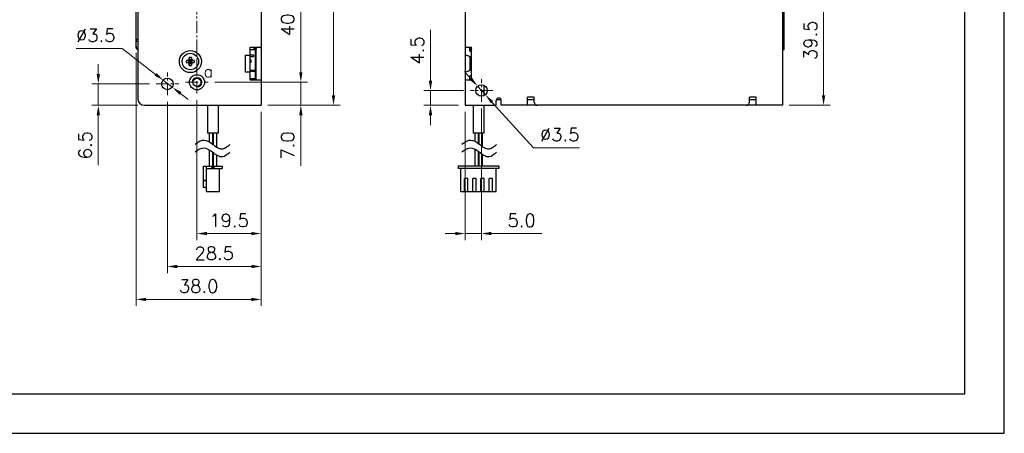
# Model space of a CAD drawing. Header units: inches. Extents: x 0 to 5108, y 0 to 2887.
# Tile 6 of 11: x 205 to 504, y 0 to 126. Entities that reach past the tile are written whole.
import ezdxf

# ---------------------------------------------------------------- set-up
doc = ezdxf.new("R2010")
doc.units = ezdxf.units.IN
doc.header["$MEASUREMENT"] = 0
doc.linetypes.add('CENTER2', pattern=[28.575, 19.05, -3.175, 3.175, -3.175])
for name, color, linetype, lineweight in [('Center', 1, 'CENTER2', 9), ('Dimension', 2, 'Continuous', 9), ('Line', 3, 'Continuous', 25)]:
    doc.layers.add(name, color=color, linetype=linetype, lineweight=lineweight)
doc.styles.add('ROMANC', font='romanc')
doc.styles.add('ROMANS', font='romans')
doc.dimstyles.new('yutana', dxfattribs={"dimscale": 2, "dimtxt": 2, "dimasz": 1.5, "dimexe": 1, "dimexo": 1, "dimgap": 1, "dimtad": 1, "dimdec": 1, "dimzin": 0, "dimdsep": 46, "dimtxsty": 'ROMANS', "dimcen": 0, "dimadec": 0, "dimazin": 0, "dimtp": 0.01, "dimtm": 0.01, "dimtfac": 1, "dimtdec": 1, "dimtmove": 0, "dimatfit": 3, "dimfxl": 1, "dimtolj": 1, "dimtzin": 0, "dimlwd": 0, "dimlwe": 0, "dimarcsym": 0})

# ---------------------------------------------------------------- blocks, each defined once
blk = doc.blocks.new('*D15')
at = {"layer": 'Defpoints', "color": 0}
for p in [(258.55, 103.16), (278.05, 99.61), (258.55, 60.66)]:
    blk.add_point(p, dxfattribs=at)
at = {"layer": 'Dimension', "color": 0, "lineweight": 0}
for p, q in [((258.55, 101.16), (258.55, 58.66)), ((278.05, 97.61), (278.05, 58.66)), ((275.05, 60.66), (261.55, 60.66))]:
    blk.add_line(p, q, dxfattribs=at)
at = {"layer": 'Dimension', "color": 0}
for points in [[(261.55, 61.16), (261.55, 60.16), (258.55, 60.66)], [(275.05, 61.16), (275.05, 60.16), (278.05, 60.66)]]:
    blk.add_solid(points, dxfattribs=at)
at = {"layer": 'Dimension', "color": 0, "insert": (268.3, 64.66), "char_height": 4, "attachment_point": 5, "style": 'ROMANS'}
blk.add_mtext('\\A1;19.5', dxfattribs=at)
blk = doc.blocks.new('*D16')
at = {"layer": 'Defpoints', "color": 0}
for p in [(249.55, 102.66), (278.05, 99.61), (249.55, 50.66)]:
    blk.add_point(p, dxfattribs=at)
at = {"layer": 'Dimension', "color": 0, "lineweight": 0}
for p, q in [((249.55, 100.66), (249.55, 48.66)), ((278.05, 97.61), (278.05, 48.66)), ((275.05, 50.66), (252.55, 50.66))]:
    blk.add_line(p, q, dxfattribs=at)
at = {"layer": 'Dimension', "color": 0}
for points in [[(252.55, 51.16), (252.55, 50.16), (249.55, 50.66)], [(275.05, 51.16), (275.05, 50.16), (278.05, 50.66)]]:
    blk.add_solid(points, dxfattribs=at)
at = {"layer": 'Dimension', "color": 0, "insert": (263.8, 54.66), "char_height": 4, "attachment_point": 5, "style": 'ROMANS'}
blk.add_mtext('\\A1;28.5', dxfattribs=at)
blk = doc.blocks.new('*D17')
at = {"layer": 'Defpoints', "color": 0}
for p in [(253, 275.11), (300.05, 275.11), (278.05, 99.61)]:
    blk.add_point(p, dxfattribs=at)
at = {"layer": 'Dimension', "color": 0, "lineweight": 0}
for p, q in [((255, 275.11), (302.05, 275.11)), ((300.05, 102.61), (300.05, 272.11)), ((280.05, 99.61), (302.05, 99.61))]:
    blk.add_line(p, q, dxfattribs=at)
at = {"layer": 'Dimension', "color": 0}
for points in [[(299.55, 272.11), (300.55, 272.11), (300.05, 275.11)], [(299.55, 102.61), (300.55, 102.61), (300.05, 99.61)]]:
    blk.add_solid(points, dxfattribs=at)
at = {"layer": 'Dimension', "color": 0, "insert": (296.05, 187.36), "char_height": 4, "attachment_point": 5, "rotation": 90, "style": 'ROMANS'}
blk.add_mtext('\\A1;175.50', dxfattribs=at)
blk = doc.blocks.new('*D20')
at = {"layer": 'Defpoints', "color": 0}
for p in [(228.55, 106.11), (246.1, 106.11), (242.55, 99.61)]:
    blk.add_point(p, dxfattribs=at)
at = {"layer": 'Dimension', "color": 0, "lineweight": 0}
for p, q in [((228.55, 109.11), (228.55, 112.11)), ((244.1, 106.11), (226.55, 106.11)), ((228.55, 106.11), (228.55, 99.61)), ((240.55, 99.61), (226.55, 99.61)), ((228.55, 96.61), (228.55, 81.42))]:
    blk.add_line(p, q, dxfattribs=at)
at = {"layer": 'Dimension', "color": 0}
for points in [[(228.05, 109.11), (229.05, 109.11), (228.55, 106.11)], [(228.05, 96.61), (229.05, 96.61), (228.55, 99.61)]]:
    blk.add_solid(points, dxfattribs=at)
at = {"layer": 'Dimension', "color": 0, "insert": (224.55, 87.51), "char_height": 4, "attachment_point": 5, "rotation": 90, "style": 'ROMANS'}
blk.add_mtext('\\A1;6.5', dxfattribs=at)
blk = doc.blocks.new('*D22')
at = {"layer": 'Defpoints', "color": 0}
for p in [(240.05, 117.51), (278.05, 99.61), (240.05, 40.66)]:
    blk.add_point(p, dxfattribs=at)
at = {"layer": 'Dimension', "color": 0, "lineweight": 0}
for p, q in [((240.05, 115.51), (240.05, 38.66)), ((278.05, 97.61), (278.05, 38.66)), ((275.05, 40.66), (243.05, 40.66))]:
    blk.add_line(p, q, dxfattribs=at)
at = {"layer": 'Dimension', "color": 0}
for points in [[(243.05, 41.16), (243.05, 40.16), (240.05, 40.66)], [(275.05, 41.16), (275.05, 40.16), (278.05, 40.66)]]:
    blk.add_solid(points, dxfattribs=at)
at = {"layer": 'Dimension', "color": 0, "insert": (259.05, 44.66), "char_height": 4, "attachment_point": 5, "style": 'ROMANS'}
blk.add_mtext('\\A1;38.0', dxfattribs=at)
blk = doc.blocks.new('*D6')
at = {"layer": 'Defpoints', "color": 0}
for p in [(248.36, 107.17), (251.13, 105.04)]:
    blk.add_point(p, dxfattribs=at)
at = {"layer": 'Dimension', "color": 0, "lineweight": 0}
for p, q in [((221.78, 116.85), (235.78, 116.85)), ((235.78, 116.85), (245.98, 109)), ((251.13, 105.04), (248.36, 107.17)), ((253.51, 103.21), (255.89, 101.38))]:
    blk.add_line(p, q, dxfattribs=at)
at = {"layer": 'Dimension', "color": 0}
for points in [[(246.29, 109.4), (245.68, 108.61), (248.36, 107.17)], [(253.82, 103.61), (253.21, 102.81), (251.13, 105.04)]]:
    blk.add_solid(points, dxfattribs=at)
at = {"layer": 'Dimension', "color": 0, "insert": (227.78, 120.85), "char_height": 4, "attachment_point": 5, "style": 'ROMANS'}
blk.add_mtext('\\A1;∅3.5', dxfattribs=at)
blk = doc.blocks.new('*D8')
at = {"layer": 'Defpoints', "color": 0}
for p in [(262, 106.61), (278.05, 99.61), (290.13, 99.61)]:
    blk.add_point(p, dxfattribs=at)
at = {"layer": 'Dimension', "color": 0, "lineweight": 0}
for p, q in [((290.13, 109.61), (290.13, 112.61)), ((264, 106.61), (292.13, 106.61)), ((290.13, 106.61), (290.13, 99.61)), ((280.05, 99.61), (292.13, 99.61)), ((290.13, 96.61), (290.13, 81.22))]:
    blk.add_line(p, q, dxfattribs=at)
at = {"layer": 'Dimension', "color": 0}
for points in [[(289.63, 109.61), (290.63, 109.61), (290.13, 106.61)], [(289.63, 96.61), (290.63, 96.61), (290.13, 99.61)]]:
    blk.add_solid(points, dxfattribs=at)
at = {"layer": 'Dimension', "color": 0, "insert": (286.13, 87.42), "char_height": 4, "attachment_point": 5, "rotation": 90, "style": 'ROMANS'}
blk.add_mtext('\\A1;7.0', dxfattribs=at)
blk = doc.blocks.new('*D9')
at = {"layer": 'Defpoints', "color": 0}
for p in [(262, 146.61), (290.13, 146.61), (262, 106.61)]:
    blk.add_point(p, dxfattribs=at)
at = {"layer": 'Dimension', "color": 0, "lineweight": 0}
for p, q in [((264, 146.61), (292.13, 146.61)), ((290.13, 109.61), (290.13, 143.61)), ((264, 106.61), (292.13, 106.61))]:
    blk.add_line(p, q, dxfattribs=at)
at = {"layer": 'Dimension', "color": 0}
for points in [[(289.63, 143.61), (290.63, 143.61), (290.13, 146.61)], [(289.63, 109.61), (290.63, 109.61), (290.13, 106.61)]]:
    blk.add_solid(points, dxfattribs=at)
at = {"layer": 'Dimension', "color": 0, "insert": (286.13, 126.61), "char_height": 4, "attachment_point": 5, "rotation": 90, "style": 'ROMANS'}
blk.add_mtext('\\A1;40.0', dxfattribs=at)
blk = doc.blocks.new('*D26')
at = {"layer": 'Defpoints', "color": 0}
for p in [(340.05, 99.61), (345.05, 100.66), (345.05, 60.66)]:
    blk.add_point(p, dxfattribs=at)
at = {"layer": 'Dimension', "color": 0, "lineweight": 0}
for p, q in [((340.05, 97.61), (340.05, 58.66)), ((345.05, 98.66), (345.05, 58.66)), ((337.05, 60.66), (334.05, 60.66)), ((340.05, 60.66), (345.05, 60.66)), ((348.05, 60.66), (363.43, 60.66))]:
    blk.add_line(p, q, dxfattribs=at)
at = {"layer": 'Dimension', "color": 0}
for points in [[(337.05, 61.16), (337.05, 60.16), (340.05, 60.66)], [(348.05, 61.16), (348.05, 60.16), (345.05, 60.66)]]:
    blk.add_solid(points, dxfattribs=at)
at = {"layer": 'Dimension', "color": 0, "insert": (357.24, 64.66), "char_height": 4, "attachment_point": 5, "style": 'ROMANS'}
blk.add_mtext('\\A1;5.0', dxfattribs=at)
blk = doc.blocks.new('*D27')
at = {"layer": 'Defpoints', "color": 0}
for p in [(343.87, 105.4), (346.22, 102.81)]:
    blk.add_point(p, dxfattribs=at)
at = {"layer": 'Dimension', "color": 0, "lineweight": 0}
for p, q in [((341.85, 107.62), (339.84, 109.84)), ((343.87, 105.4), (346.22, 102.81)), ((360.84, 86.71), (348.24, 100.59)), ((374.84, 86.71), (360.84, 86.71))]:
    blk.add_line(p, q, dxfattribs=at)
at = {"layer": 'Dimension', "color": 0}
for points in [[(342.22, 107.96), (341.48, 107.29), (343.87, 105.4)], [(348.61, 100.92), (347.87, 100.25), (346.22, 102.81)]]:
    blk.add_solid(points, dxfattribs=at)
at = {"layer": 'Dimension', "color": 0, "insert": (368.84, 90.71), "char_height": 4, "attachment_point": 5, "style": 'ROMANS'}
blk.add_mtext('\\A1;∅3.5', dxfattribs=at)
blk = doc.blocks.new('*D28')
at = {"layer": 'Defpoints', "color": 0}
for p in [(329.55, 104.11), (341.6, 104.11), (340.05, 99.61)]:
    blk.add_point(p, dxfattribs=at)
at = {"layer": 'Dimension', "color": 0, "lineweight": 0}
for p, q in [((329.55, 107.11), (329.55, 122.49)), ((339.6, 104.11), (327.55, 104.11)), ((329.55, 99.61), (329.55, 104.11)), ((338.05, 99.61), (327.55, 99.61)), ((329.55, 96.61), (329.55, 93.61))]:
    blk.add_line(p, q, dxfattribs=at)
at = {"layer": 'Dimension', "color": 0}
for points in [[(329.05, 107.11), (330.05, 107.11), (329.55, 104.11)], [(329.05, 96.61), (330.05, 96.61), (329.55, 99.61)]]:
    blk.add_solid(points, dxfattribs=at)
at = {"layer": 'Dimension', "color": 0, "insert": (325.55, 116.3), "char_height": 4, "attachment_point": 5, "rotation": 90, "style": 'ROMANS'}
blk.add_mtext('\\A1;4.5', dxfattribs=at)
blk = doc.blocks.new('*D2')
at = {"layer": 'Defpoints', "color": 0}
for p in [(431.3, 139.11), (449.05, 139.11), (436.55, 99.61)]:
    blk.add_point(p, dxfattribs=at)
at = {"layer": 'Dimension', "color": 0, "lineweight": 0}
for p, q in [((433.3, 139.11), (451.05, 139.11)), ((449.05, 102.61), (449.05, 136.11)), ((438.55, 99.61), (451.05, 99.61))]:
    blk.add_line(p, q, dxfattribs=at)
at = {"layer": 'Dimension', "color": 0}
for points in [[(448.55, 136.11), (449.55, 136.11), (449.05, 139.11)], [(448.55, 102.61), (449.55, 102.61), (449.05, 99.61)]]:
    blk.add_solid(points, dxfattribs=at)
at = {"layer": 'Dimension', "color": 0, "insert": (445.05, 119.36), "char_height": 4, "attachment_point": 5, "rotation": 90, "style": 'ROMANS'}
blk.add_mtext('\\A1;39.5', dxfattribs=at)

msp = doc.modelspace()

# ---------------------------------------------------------------- linework, layer by layer
at = {"ltscale": 5}
for points in [[(0, 0), (504, 0), (504, 356.4), (0, 356.4)], [(12, 12), (492, 12), (492, 344.4), (12, 344.4)]]:
    msp.add_lwpolyline(points, close=True, dxfattribs=at)
at = {"layer": 'Center', "color": 7, "ltscale": 0.2}
for p, q in [((258.546, 110.055), (258.546, 143.155)), ((249.546, 102.655), (249.546, 109.555)), ((258.546, 103.155), (258.546, 110.055)), ((246.096, 106.105), (252.996, 106.105)), ((255.096, 106.605), (261.996, 106.605)), ((345.046, 100.655), (345.046, 107.555)), ((348.496, 104.105), (341.596, 104.105))]:
    msp.add_line(p, q, dxfattribs=at)
at = {"layer": 'Dimension', "color": 7, "linetype": 'Continuous'}
msp.add_arc((258.546, 106.605), 1.5, 270, 180, dxfattribs=at)
at = {"layer": 'Line', "color": 7, "linetype": 'Continuous'}
for p, q in [((240.546, 275.605), (240.546, 101.605)), ((278.046, 277.605), (278.046, 99.605)), ((340.046, 277.605), (340.046, 99.605)), ((436.546, 275.605), (436.546, 99.605)), ((240.046, 117.205), (240.046, 270.505)), ((437.046, 116.605), (437.046, 270.805)), ((239.996, 125.355), (239.996, 117.205)), ((239.996, 125.355), (240.046, 125.355)), ((240.546, 119.005), (240.046, 119.005)), ((240.135, 119.594), (240.209, 119.605)), ((240.546, 119.605), (240.209, 119.605)), ((274.746, 107.305), (274.746, 117.305)), ((274.746, 117.305), (278.046, 117.305)), ((275.946, 116.605), (275.946, 117.305)), ((276.358, 107.305), (276.358, 117.305)), ((276.546, 117.305), (276.546, 116.659)), ((340.046, 117.305), (342.046, 117.305)), ((341.546, 116.014), (341.546, 117.305)), ((341.746, 115.906), (341.746, 117.305)), ((342.046, 107.305), (342.046, 117.305)), ((256.171, 114.098), (256.361, 113.37)), ((256.171, 113.598), (256.171, 114.098)), ((256.921, 114.098), (256.731, 113.37)), ((256.921, 114.098), (256.921, 113.598)), ((273.246, 114.805), (273.246, 109.805)), ((273.246, 114.805), (274.746, 114.805)), ((274.746, 116.605), (275.91, 116.605)), ((274.746, 114.955), (275.746, 114.955)), ((274.746, 114.455), (275.746, 114.455)), ((275.746, 114.955), (275.746, 114.455)), ((275.91, 116.605), (276.358, 116.605)), ((276.358, 116.305), (276.546, 116.305)), ((276.546, 107.305), (276.546, 116.659)), ((341.746, 116.155), (341.546, 116.155)), ((341.546, 114.286), (341.546, 110.325)), ((341.746, 111.605), (341.746, 114.129)), ((436.546, 116.605), (437.046, 116.605)), ((255.354, 113.28), (255.854, 113.28)), ((255.354, 113.28), (256.082, 113.09)), ((255.354, 112.53), (256.082, 112.72)), ((255.854, 112.53), (255.354, 112.53)), ((255.854, 113.28), (256.054, 113.398)), ((255.854, 113.28), (256.182, 113.09)), ((255.854, 112.53), (256.182, 112.72)), ((256.054, 112.413), (255.854, 112.53)), ((256.054, 113.398), (256.171, 113.598)), ((257.039, 113.398), (256.054, 112.413)), ((256.054, 113.398), (257.039, 112.413)), ((256.171, 112.213), (256.054, 112.413)), ((256.182, 113.09), (256.082, 113.09)), ((256.082, 113.09), (257.011, 112.72)), ((256.082, 112.72), (257.011, 113.09)), ((256.082, 112.72), (256.182, 112.72)), ((256.171, 113.598), (256.361, 113.27)), ((256.171, 112.213), (256.361, 112.541)), ((256.171, 111.713), (256.361, 112.441)), ((256.171, 111.713), (256.171, 112.213)), ((256.332, 113.12), (256.182, 113.09)), ((256.182, 112.72), (256.911, 113.09)), ((256.182, 113.09), (256.911, 112.72)), ((256.182, 112.72), (256.332, 112.691)), ((256.361, 113.27), (256.332, 113.12)), ((256.332, 112.691), (256.361, 112.541)), ((256.361, 113.37), (256.361, 113.27)), ((256.731, 113.37), (256.361, 112.441)), ((256.361, 113.37), (256.731, 112.441)), ((256.731, 113.27), (256.361, 112.541)), ((256.361, 113.27), (256.731, 112.541)), ((256.361, 112.541), (256.361, 112.441)), ((256.921, 113.598), (256.731, 113.27)), ((256.731, 113.27), (256.731, 113.37)), ((256.761, 113.12), (256.731, 113.27)), ((256.731, 112.541), (256.761, 112.691)), ((256.731, 112.441), (256.731, 112.541)), ((256.921, 112.213), (256.731, 112.541)), ((256.921, 111.713), (256.731, 112.441)), ((256.911, 113.09), (256.761, 113.12)), ((256.761, 112.691), (256.911, 112.72)), ((257.239, 113.28), (256.911, 113.09)), ((257.011, 113.09), (256.911, 113.09)), ((257.239, 112.53), (256.911, 112.72)), ((256.911, 112.72), (257.011, 112.72)), ((256.921, 113.598), (257.039, 113.398)), ((257.039, 112.413), (256.921, 112.213)), ((256.921, 112.213), (256.921, 111.713)), ((257.739, 113.28), (257.011, 113.09)), ((257.739, 112.53), (257.011, 112.72)), ((257.039, 113.398), (257.239, 113.28)), ((257.239, 112.53), (257.039, 112.413)), ((257.239, 113.28), (257.739, 113.28)), ((257.739, 112.53), (257.239, 112.53)), ((274.746, 113.405), (275.046, 113.405)), ((275.046, 112.605), (274.746, 112.605)), ((275.046, 112.605), (275.046, 113.405)), ((341.746, 111.605), (342.046, 111.305)), ((273.246, 109.805), (274.746, 109.805)), ((274.746, 110.255), (276.358, 110.255)), ((274.746, 109.955), (276.358, 109.955)), ((276.358, 108.305), (276.546, 108.305)), ((341.546, 107.305), (341.546, 108.597)), ((274.746, 107.755), (276.358, 107.755)), ((274.746, 107.455), (276.358, 107.455)), ((274.746, 107.305), (278.046, 107.305)), ((340.046, 107.305), (342.046, 107.305)), ((345.746, 105.694), (345.746, 102.517)), ((345.746, 105.694), (345.746, 102.517)), ((359.046, 99.605), (359.046, 102.105)), ((361.046, 102.105), (359.046, 102.105)), ((361.046, 100.605), (361.046, 102.105)), ((426.546, 100.605), (426.546, 102.105)), ((428.546, 102.105), (426.546, 102.105)), ((428.546, 99.605), (428.546, 102.105)), ((242.546, 99.605), (278.046, 99.605)), ((261.746, 99.605), (261.746, 91.155)), ((264.946, 99.605), (264.946, 91.155)), ((340.046, 99.605), (349.546, 99.605)), ((342.546, 99.605), (342.546, 91.155)), ((342.546, 99.605), (342.546, 91.155)), ((345.746, 99.605), (345.746, 91.155)), ((345.746, 99.605), (345.746, 91.155)), ((349.546, 99.605), (349.546, 101.105)), ((351.015, 101.305), (349.796, 101.305)), ((351.046, 99.605), (351.046, 101.105)), ((359.046, 99.605), (351.046, 99.605)), ((361.046, 101.305), (359.046, 101.305)), ((362.046, 99.605), (359.046, 99.605)), ((425.546, 99.605), (362.046, 99.605)), ((428.546, 99.605), (425.546, 99.605)), ((428.546, 101.305), (426.546, 101.305)), ((436.546, 99.605), (428.546, 99.605)), ((264.946, 91.155), (261.746, 91.155)), ((262.246, 91.155), (262.246, 88.434)), ((263.246, 91.155), (263.246, 87.741)), ((263.446, 91.155), (263.446, 87.592)), ((264.446, 91.155), (264.446, 86.887)), ((345.746, 91.155), (342.546, 91.155)), ((343.046, 91.155), (343.046, 88.598)), ((343.046, 91.155), (343.046, 88.598)), ((344.046, 91.155), (344.046, 87.951)), ((344.046, 91.155), (344.046, 87.951)), ((344.246, 91.155), (344.246, 87.804)), ((344.246, 91.155), (344.246, 87.804)), ((345.246, 91.155), (345.246, 87.077)), ((345.246, 91.155), (345.246, 87.077)), ((262.246, 86.071), (262.246, 81.155)), ((263.246, 85.377), (263.246, 81.155)), ((263.446, 85.229), (263.446, 81.155)), ((264.446, 84.524), (264.446, 81.155)), ((343.046, 86.235), (343.046, 81.155)), ((343.046, 86.235), (343.046, 81.155)), ((344.046, 85.587), (344.046, 81.155)), ((344.046, 85.587), (344.046, 81.155)), ((344.246, 85.441), (344.246, 81.155)), ((344.246, 85.441), (344.246, 81.155)), ((345.246, 84.713), (345.246, 81.155)), ((345.246, 84.713), (345.246, 81.155)), ((260.496, 74.655), (260.496, 81.155)), ((260.496, 81.155), (266.196, 81.155)), ((261.296, 81.155), (261.296, 73.405)), ((263.046, 81.155), (263.046, 80.405)), ((263.346, 80.405), (263.346, 81.155)), ((263.647, 81.155), (263.647, 80.405)), ((266.196, 81.155), (266.196, 80.405)), ((337.996, 81.155), (337.996, 80.405)), ((350.296, 81.155), (337.996, 81.155)), ((350.296, 81.155), (350.296, 80.405)), ((261.296, 80.405), (266.196, 80.405)), ((265.396, 73.405), (265.396, 80.405)), ((350.296, 80.405), (337.996, 80.405)), ((338.796, 73.405), (338.796, 80.405)), ((349.496, 73.405), (349.496, 80.405)), ((261.296, 76.755), (260.496, 76.755)), ((261.296, 76.64), (260.496, 76.64)), ((339.896, 73.405), (339.896, 77.405)), ((340.896, 77.405), (339.896, 77.405)), ((340.896, 73.405), (340.896, 77.405)), ((342.396, 73.405), (342.396, 77.405)), ((343.396, 77.405), (342.396, 77.405)), ((343.396, 73.405), (343.396, 77.405)), ((344.896, 73.405), (344.896, 77.405)), ((345.896, 77.405), (344.896, 77.405)), ((345.896, 73.405), (345.896, 77.405)), ((347.396, 73.405), (347.396, 77.405)), ((348.396, 77.405), (347.396, 77.405)), ((348.396, 73.405), (348.396, 77.405)), ((261.296, 74.655), (260.496, 74.655)), ((261.296, 73.405), (265.396, 73.405)), ((338.796, 73.405), (349.496, 73.405))]:
    msp.add_line(p, q, dxfattribs=at)
for points in [[(240.046, 119.305), (240.046, 119.386), (240.05, 119.46), (240.061, 119.52), (240.087, 119.565), (240.135, 119.594)], [(240.05, 119.463), (240.047, 119.412), (240.046, 119.358)], [(240.209, 119.605), (240.144, 119.597), (240.101, 119.577), (240.073, 119.546), (240.058, 119.508), (240.05, 119.463)]]:
    msp.add_lwpolyline(points, dxfattribs=at)
for centre, radius in [((256.546, 112.905), 3.35), ((256.546, 112.905), 2.5), ((249.546, 106.105), 1.75), ((258.546, 106.605), 2.3), ((345.046, 104.105), 1.75)]:
    msp.add_circle(centre, radius, dxfattribs=at)
at = {"layer": 'Line', "color": 7}
msp.add_circle((258.546, 106.605), 1.25, dxfattribs=at)
at = {"layer": 'Line', "color": 7, "linetype": 'Continuous'}
for centre, radius, start, end in [((240.646, 117.205), 0.65, 180, 260.92874), ((240.946, 117.505), 0.9, 180, 243.26753), ((240.646, 117.205), 0.6, 180, 260.18552), ((342.796, 117.305), 1, 180, 220.77458), ((256.546, 112.905), 1.25, 72.5424, 107.4576), ((340.046, 112.305), 2.5, 36.58505, 90), ((340.046, 112.305), 4, 59.80769, 67.97569), ((256.546, 112.905), 1.25, 162.5424, 197.4576), ((256.546, 112.905), 0.5, 158.28438, 201.71562), ((256.546, 112.905), 1.25, 252.5424, 287.4576), ((256.546, 112.905), 0.5, 68.28438, 111.71562), ((256.546, 112.905), 0.5, 248.28438, 291.71562), ((256.546, 112.905), 0.5, 338.28438, 21.71562), ((256.546, 112.905), 1.25, 342.5424, 17.4576), ((340.046, 112.305), 2.5, 270, 323.41495), ((340.046, 112.305), 4, 292.02431, 300.19231), ((350.296, 101.105), 0.75, 0, 180), ((242.546, 101.605), 2, 180, 270), ((349.796, 102.305), 1, 257.54842, 270), ((362.046, 100.605), 1, 180, 270), ((425.546, 100.605), 1, 270, 0)]:
    msp.add_arc(centre, radius, start, end, dxfattribs=at)
at = {"layer": 'Line', "color": 7}
for points in [[(268.534, 87.74), (267.807, 87.06), (266.153, 85.512), (263.404, 87.659), (260.685, 89.579), (258.894, 88.371), (257.96, 87.74)], [(349.62, 87.74), (348.893, 87.06), (347.239, 85.512), (344.489, 87.659), (341.771, 89.579), (339.98, 88.371), (339.046, 87.74)], [(268.534, 85.377), (267.807, 84.696), (266.153, 83.148), (263.404, 85.295), (260.685, 87.216), (258.894, 86.007), (257.96, 85.377)], [(349.62, 85.377), (348.893, 84.696), (347.239, 83.148), (344.489, 85.295), (341.771, 87.216), (339.98, 86.007), (339.046, 85.377)]]:
    msp.add_open_spline(points, degree=3, knots=[0, 0, 0, 0, 2.6605264, 6.0519292, 8.8425371, 11.8862961, 11.8862961, 11.8862961, 11.8862961], dxfattribs=at)

# ---------------------------------------------------------------- texts
at = {"layer": 'Dimension', "color": 7, "style": 'ROMANC'}
msp.add_text('a', height=3.5, dxfattribs=at).set_placement((260.565, 108.129))

# ---------------------------------------------------------------- dimensions: what is measured, and where the dimension line sits
at = {"layer": 'Dimension', "color": 7}
for base, p1, p2, angle, override, picture, middle in [((300.046, 275.105), (278.046, 99.605), (252.996, 275.105), 90, {"dimdec": 2}, '*D17', (296.046, 187.355)), ((449.046, 139.105), (436.546, 99.605), (431.296, 139.105), 90, {"dimscale": 2, "dimasz": 1.5}, '*D2', (445.046, 119.355)), ((249.546, 50.657), (278.046, 99.605), (249.546, 102.655), 180, {"dimscale": 2, "dimasz": 1.5}, '*D16', (263.796, 54.657)), ((258.546, 60.657), (278.046, 99.605), (258.546, 103.155), 180, {"dimscale": 2, "dimasz": 1.5}, '*D15', (268.296, 64.657))]:
    dim = msp.add_linear_dim(base=base, p1=p1, p2=p2, angle=angle, dimstyle='yutana', override=override, dxfattribs=at)
    dim.commit()
    dim.dimension.update_dxf_attribs({"geometry": picture, "text_midpoint": middle})
for base, p1, p2, angle, picture, middle in [((290.128, 146.605), (261.996, 106.605), (261.996, 146.605), 90, '*D9', (286.128, 126.605)), ((329.554, 104.105), (340.046, 99.605), (341.596, 104.105), 90, '*D28', (325.554, 116.296)), ((240.046, 40.657), (278.046, 99.605), (240.046, 117.505), 180, '*D22', (259.046, 44.657)), ((290.128, 99.605), (261.996, 106.605), (278.046, 99.605), 90, '*D8', (286.128, 87.415))]:
    dim = msp.add_linear_dim(base=base, p1=p1, p2=p2, angle=angle, dimstyle='yutana', dxfattribs=at)
    dim.commit()
    dim.dimension.update_dxf_attribs({"geometry": picture, "text_midpoint": middle})
for p1, p2, override, picture, middle in [((251.133, 105.038), (248.359, 107.173), {"dimscale": 2, "dimasz": 1.5, "dimtoh": 1}, '*D6', (227.782, 116.849)), ((343.87, 105.401), (346.223, 102.81), {"dimtoh": 1}, '*D27', (368.838, 86.712))]:
    dim = msp.add_diameter_dim_2p(p1=p1, p2=p2, dimstyle='yutana', override=override, dxfattribs=at)
    dim.commit()
    dim.dimension.update_dxf_attribs({"geometry": picture, "text_midpoint": middle, "dimtype": 163})
dim = msp.add_linear_dim(base=(228.546, 106.105), p1=(242.546, 99.605), p2=(246.096, 106.105), angle=90, dimstyle='yutana', override={"dimscale": 2, "dimasz": 1.5}, dxfattribs=at)
dim.commit()
dim.dimension.update_dxf_attribs({"geometry": '*D20', "text_midpoint": (228.546, 87.51), "dimtype": 160})
dim = msp.add_linear_dim(base=(345.046, 60.657), p1=(340.046, 99.605), p2=(345.046, 100.655), dimstyle='yutana', dxfattribs=at)
dim.commit()
dim.dimension.update_dxf_attribs({"geometry": '*D26', "text_midpoint": (357.237, 64.657)})

doc.saveas('drawing.dxf')
